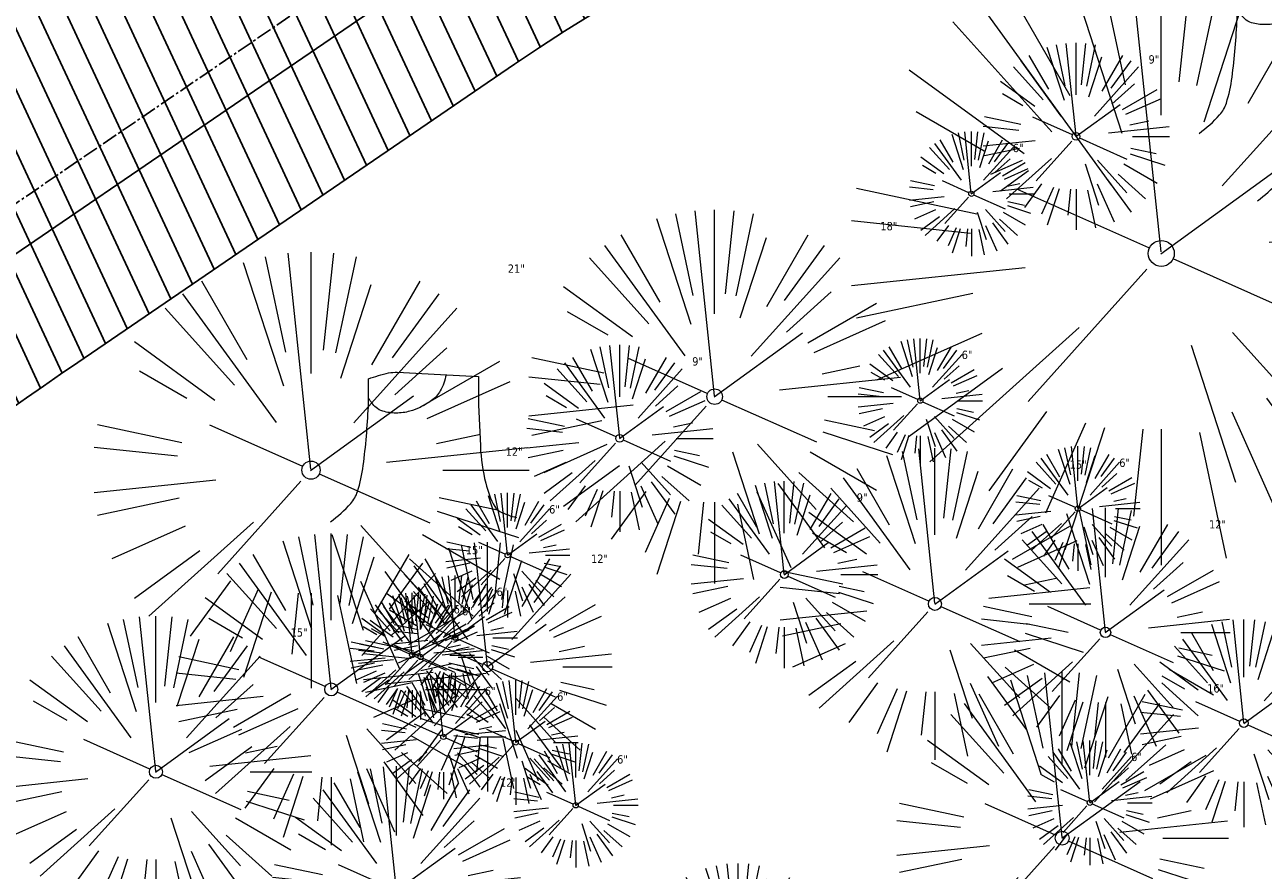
# Model space of a CAD drawing. Header units: feet. Extents: x 1133447 to 1140710, y 647622 to 649877.
# Tile 62 of 84: x 1134814 to 1134874, y 649218 to 649258. Entities that reach past the tile are written whole.
import ezdxf
from ezdxf.lldxf.tags import DXFTag

# ---------------------------------------------------------------- set-up
doc = ezdxf.new("R2010")
doc.units = ezdxf.units.FT
doc.header["$MEASUREMENT"] = 0
doc.linetypes.add('CENTER2', pattern=[1.125, 0.75, -0.125, 0.125, -0.125])
for name, color, linetype in [('C-PRKG-ASPH', 8, 'Continuous'), ('C-PRKG-GRVL', 8, 'Continuous'), ('C-ROAD-ASPHALT', 1, 'Continuous'), ('C-ROAD-CNTR', 1, 'CENTER2'), ('C-UTIL-WATER-MEP', 7, 'WATER (.5x)'), ('G-XREF', 7, 'Continuous')]:
    doc.layers.add(name, color=color, linetype=linetype)
doc.layers.add('V-SITE-VEGE', color=8, linetype='Continuous', lineweight=18)
doc.layers.add('V-SITE-VEGE-TEXT', color=8, linetype='Continuous', lineweight=18)
doc.styles.add('SEI-Dim & Leader', font='tahoma.ttf')
doc.styles.get("Standard").update_dxf_attribs({"font": 'arial.ttf'})
tags = doc.linetypes.add('WATER (.5x)', pattern='A,0.75,-0.2,["W",Standard,S=0.08,R=0,X=-0.1,Y=-0.04],-0.05', length=1).pattern_tags.tags
tags[6] = DXFTag(74, 10)

# ---------------------------------------------------------------- blocks, each defined once
blk = doc.blocks.new('V-SITE-VEGE-Coniferious Tree 2')
at = {"color": 0, "linetype": 'ByBlock'}
for p, q in [((-0.0003172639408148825, 0.0025937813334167), (-0.05229705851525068, 0.4972664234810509)), ((-3.601054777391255e-05, 0.2219193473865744), (-3.601054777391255e-05, 0.5000060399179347)), ((0.02890183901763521, 0.2753366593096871), (0.05222503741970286, 0.4972664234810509)), ((-0.0574950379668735, 0.2703678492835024), (-0.1039851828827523, 0.4890788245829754)), ((0.0571938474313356, 0.2692740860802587), (0.1039131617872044, 0.4890788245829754)), ((-0.06264093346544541, 0.1926377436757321), (-0.1545378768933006, 0.4755369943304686)), ((-0.1460065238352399, 0.2528363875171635), (-0.2500390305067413, 0.4330260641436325)), ((0.06850648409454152, 0.2109817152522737), (0.1382469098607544, 0.425630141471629)), ((0.139142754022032, 0.2410654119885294), (0.2499670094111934, 0.4330260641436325)), ((-0.07913071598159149, 0.1088658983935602), (-0.2939353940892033, 0.4045257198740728)), ((0.1868724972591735, 0.2572635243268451), (0.2938633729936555, 0.4045257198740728)), ((-0.1756943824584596, 0.1950752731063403), (-0.3346129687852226, 0.3715878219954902)), ((0.09777767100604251, 0.108636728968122), (0.3345409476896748, 0.3715878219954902)), ((-0.2201011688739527, 0.1598873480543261), (-0.4045617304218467, 0.2938993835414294)), ((0.1919663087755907, 0.1728666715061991), (0.3115823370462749, 0.2805763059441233)), ((0.2487690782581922, 0.143647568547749), (0.4329900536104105, 0.2500030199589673)), ((-0.2844040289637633, 0.1641894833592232), (-0.393144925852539, 0.2269610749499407)), ((0.2658942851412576, 0.1183972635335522), (0.4567507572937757, 0.2033670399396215)), ((-0.0009318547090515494, -0.0006770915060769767), (0.2349564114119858, 0.1707208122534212)), ((-0.2961437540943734, 0.06292784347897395), (-0.4891148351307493, 0.1039491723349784)), ((-0.01992166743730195, 0.008854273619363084), (-0.2318825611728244, 0.1032199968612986)), ((0.2872695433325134, 0.06106323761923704), (0.3884790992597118, 0.08257391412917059)), ((-0.3060292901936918, 0.03215663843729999), (-0.4973024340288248, 0.05226104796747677)), ((0.173080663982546, 0.01818771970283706), (0.497230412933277, 0.05226104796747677)), ((0.3024988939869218, 0), (0.4999700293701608, 0)), ((0.01849546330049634, -0.008260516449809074), (0.2719985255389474, -0.1211160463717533)), ((-0.2182782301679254, -0.02292736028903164), (-0.4973024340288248, -0.05226104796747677)), ((-0.02300503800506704, -0.02554197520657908), (-0.2137781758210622, -0.2373882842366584)), ((-0.302185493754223, -0.0642195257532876), (-0.4891148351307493, -0.1039491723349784)), ((0.2936342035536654, -0.06241742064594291), (0.4274066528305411, -0.09084484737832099)), ((0.2891445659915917, -0.09395946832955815), (0.4755009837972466, -0.1545018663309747)), ((-0.1320480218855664, -0.1188660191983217), (-0.3716238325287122, -0.3345769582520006)), ((-0.2881436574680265, -0.1282723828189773), (-0.4568227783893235, -0.2033670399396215)), ((0.1143820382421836, -0.1271057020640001), (0.2718110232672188, -0.301920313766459)), ((0.04781873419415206, -0.1473038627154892), (0.1192466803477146, -0.3671294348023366)), ((0.2555295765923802, -0.1475434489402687), (0.4329900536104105, -0.2500030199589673)), ((-0.254528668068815, -0.1848980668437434), (-0.4045617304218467, -0.2938993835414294)), ((0.2253521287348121, -0.2029399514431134), (0.3715518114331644, -0.3345769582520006)), ((0.1688618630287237, -0.2324611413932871), (0.2938633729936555, -0.4045257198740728)), ((-0.1842986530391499, -0.2536176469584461), (-0.2766747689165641, -0.3807650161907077)), ((0.1131111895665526, -0.2541280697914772), (0.2033310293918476, -0.4567867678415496)), ((-0.1213812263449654, -0.2725449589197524), (-0.1855903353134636, -0.4167758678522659)), ((-0.09098502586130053, -0.2799408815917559), (-0.1545378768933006, -0.4755369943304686)), ((-0.02966136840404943, -0.2817638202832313), (-0.04434904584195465, -0.4216092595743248)), ((-3.601054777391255e-05, -0.2817638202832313), (-3.601054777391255e-05, -0.5000060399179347)), ((0.06104806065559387, -0.2873055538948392), (0.1039131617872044, -0.4890788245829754))]:
    blk.add_line(p, q, dxfattribs=at)
blk.add_circle((-3.601054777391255e-05, 0), 0.02083358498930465)
blk = doc.blocks.new('V-SITE-VEGE-Stump')
for points in [[(-0.07764030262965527, 0.1564565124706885, -0.02766804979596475), (-0.05341885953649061, 0.1633605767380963, -0.0679781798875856), (-0.04316680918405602, 0.1642506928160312), (0.008593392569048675, 0.1616126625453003), (0.05395851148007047, 0.1590945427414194)], [(-0.122905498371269, -0.01429599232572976, 0.05261256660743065), (-0.09863241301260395, 0.007697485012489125, 0.1061947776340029), (-0.09053039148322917, 0.02191696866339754, 0.04486152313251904), (-0.08374707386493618, 0.05273626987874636, 0.02007395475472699), (-0.07764030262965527, 0.1228815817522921, 0.01167487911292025), (-0.07732468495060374, 0.1363966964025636, 0.007866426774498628), (-0.07764030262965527, 0.1564565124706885)], [(0.01506844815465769, 0.161253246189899, -0.08286378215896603), (0.008147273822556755, 0.1419669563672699, -0.1113242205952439), (-0.002098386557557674, 0.130555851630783, -0.03931328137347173), (-0.01592715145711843, 0.1222882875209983, -0.04919659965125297), (-0.02797848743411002, 0.1177254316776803, -0.06600187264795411), (-0.0446681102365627, 0.1155126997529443, -0.07018691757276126), (-0.06035359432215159, 0.1177254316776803, -0.1148593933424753), (-0.06850904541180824, 0.1222766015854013, -0.0759377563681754), (-0.07734269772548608, 0.1331671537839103)], [(0.05395851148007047, 0.1590945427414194, 0.004334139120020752), (0.05376627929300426, 0.1369184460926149, 0.00834373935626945), (0.05395851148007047, 0.1253997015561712), (0.05605689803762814, 0.07623641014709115, 0.04625247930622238), (0.06241632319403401, 0.03170819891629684, 0.06962485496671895), (0.07334360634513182, 0.00381048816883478, 0.1497246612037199), (0.07941695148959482, -0.001975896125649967, 0.05852299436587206), (0.09922370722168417, -0.009139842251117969)]]:
    blk.add_lwpolyline(points, format="xyb")
blk = doc.blocks.new('C_XBASE-PACTOLA_02403811')
at = {"layer": 'V-SITE-VEGE'}
for name, p, xscale, yscale, zscale in [('V-SITE-VEGE-Coniferious Tree 2', (1134868.674, 649247.43), 29.99963760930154, 29.99963760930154, 29.99963760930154), ('V-SITE-VEGE-Stump', (1134875.454, 649253.784), 40.31522404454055, 40.31522404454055, 40.31522404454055), ('V-SITE-VEGE-Coniferious Tree 2', (1134864.572, 649253.063), 8.999891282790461, 8.999891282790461, 8.999891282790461), ('V-SITE-VEGE-Stump', (1134878.255, 649250.537), 40.31522404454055, 40.31522404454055, 40.31522404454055), ('V-SITE-VEGE-Coniferious Tree 2', (1134847.177, 649240.534), 17.99978256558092, 17.99978256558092, 17.99978256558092), ('V-SITE-VEGE-Coniferious Tree 2', (1134827.748, 649236.996), 20.99974632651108, 20.99974632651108, 20.99974632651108), ('V-SITE-VEGE-Coniferious Tree 2', (1134842.607, 649238.525), 8.999891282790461, 8.999891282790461, 8.999891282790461), ('V-SITE-VEGE-Stump', (1134833.638, 649235.087), 40.31522404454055, 40.31522404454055, 40.31522404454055), ('V-SITE-VEGE-Coniferious Tree 2', (1134857.781, 649230.557), 14.99981880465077, 14.99981880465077, 14.99981880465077), ('V-SITE-VEGE-Coniferious Tree 2', (1134850.527, 649231.971), 8.999891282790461, 8.999891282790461, 8.999891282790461), ('V-SITE-VEGE-Coniferious Tree 2', (1134828.72, 649226.443), 14.99981880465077, 14.99981880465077, 14.99981880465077), ('V-SITE-VEGE-Coniferious Tree 2', (1134820.284, 649222.475), 14.99981880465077, 14.99981880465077, 14.99981880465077), ('V-SITE-VEGE-Coniferious Tree 2', (1134872.651, 649224.812), 9.999879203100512, 9.999879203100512, 9.999879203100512), ('V-SITE-VEGE-Coniferious Tree 2', (1134848.302, 649213.065), 9.999879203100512, 9.999879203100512, 9.999879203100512)]:
    blk.add_blockref(name, p, dxfattribs=dict(at, xscale=xscale, yscale=yscale, zscale=zscale))
at = {"layer": 'V-SITE-VEGE', "rotation": 8.537736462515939e-07}
for p, xscale, yscale, zscale in [((1134859.531, 649250.298), 5.999927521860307, 5.999927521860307, 5.999927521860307), ((1134857.074, 649240.339), 5.999927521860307, 5.999927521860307, 5.999927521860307), ((1134864.659, 649235.144), 5.999927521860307, 5.999927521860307, 5.999927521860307), ((1134837.213, 649232.901), 5.999927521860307, 5.999927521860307, 5.999927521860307), ((1134865.988, 649229.188), 11.99985504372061, 11.99985504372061, 11.99985504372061), ((1134836.243, 649227.533), 11.99985504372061, 11.99985504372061, 11.99985504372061), ((1134834.687, 649228.932), 5.999927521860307, 5.999927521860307, 5.999927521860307), ((1134832.619, 649228.091), 5.999927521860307, 5.999927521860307, 5.999927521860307), ((1134833.022, 649228.001), 5.999927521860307, 5.999927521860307, 5.999927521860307), ((1134834.118, 649224.156), 5.999927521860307, 5.999927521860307, 5.999927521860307), ((1134863.901, 649219.284), 15.99980672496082, 15.99980672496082, 15.99980672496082), ((1134837.601, 649223.89), 5.999927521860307, 5.999927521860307, 5.999927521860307), ((1134865.233, 649220.986), 5.999927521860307, 5.999927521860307, 5.999927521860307), ((1134840.489, 649220.864), 5.999927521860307, 5.999927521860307, 5.999927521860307), ((1134831.859, 649216.754), 11.99985504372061, 11.99985504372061, 11.99985504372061)]:
    blk.add_blockref('V-SITE-VEGE-Coniferious Tree 2', p, dxfattribs=dict(at, xscale=xscale, yscale=yscale, zscale=zscale))
at = {"layer": 'V-SITE-VEGE-TEXT', "char_height": 0.4, "attachment_point": 7, "style": 'SEI-Dim & Leader'}
for s, insert in [('9"', (1134868.059671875, 649256.563)), ('6"', (1134861.52278125, 649252.298)), ('18"', (1134855.15234375, 649248.534)), ('21"', (1134837.219234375, 649246.496)), ('9"', (1134846.094671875, 649242.025)), ('6"', (1134859.06578125, 649242.339)), ('12"', (1134837.115594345, 649237.687)), ('15"', (1134864.260453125, 649237.057)), ('6"', (1134866.65078125, 649237.144)), ('9"', (1134854.014671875, 649235.471)), ('6"', (1134839.20478125, 649234.901)), ('12"', (1134870.9715625, 649234.188)), ('15"', (1134835.199453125, 649232.943)), ('12"', (1134841.2265625, 649232.533)), ('6"', (1134836.67878125, 649230.932)), ('6"', (1134834.61078125, 649230.091)), ('6"', (1134835.01378125, 649230.001)), ('15"', (1134826.763453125, 649228.975)), ('6"', (1134836.10978125, 649226.156)), ('6"', (1134839.59278125, 649225.89)), ('16"', (1134870.879083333, 649226.284)), ('6"', (1134842.48078125, 649222.864)), ('6"', (1134867.22478125, 649222.986)), ('12"', (1134836.8425625, 649221.754))]:
    blk.add_mtext(s, dxfattribs=dict(at, insert=insert))
blk = doc.blocks.new('C_PBASE-PACTOLA_02403811')
at = {"layer": 'C-ROAD-ASPHALT'}
blk.add_lwpolyline([(1134609.502741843, 649004.1715281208, -0.08481675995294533), (1134717.918854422, 649151.0643979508), (1134791.743864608, 649222.0439889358, -0.04164346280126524), (1134816.518779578, 649242.1816391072), (1134837.543218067, 649256.5428028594, -0.2654684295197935), (1134923.566161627, 649263.4658695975), (1134945.862647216, 649253.0055803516, -0.03670103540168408), (1135008.742528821, 649217.6654234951), (1135070.901654, 649176.4593855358, -0.3025232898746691), (1135097.532652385, 649113.0929439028), (1135091.831089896, 649083.3959326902, -0.0492726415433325), (1135086.690765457, 649066.0532714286), (1135029.43531187, 648925.4119419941, -0.009218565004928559), (1135022.286728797, 648908.7392420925), (1134970.105907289, 648792.9779079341, 0.09466954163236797), (1134957.786175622, 648834.7349342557), (1134921.92741579, 648904.3472810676, 0.300313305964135), (1134722.086161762, 649016.5601342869), (1134632.500993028, 649010.1122188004, 0.09071439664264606)], format="xyb", close=True, dxfattribs=at)
at = {"layer": 'C-ROAD-CNTR', "flags": 128}
blk.add_lwpolyline([(1134682.815781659, 648422.2458494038), (1134669.21986276, 648425.8462855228, -0.1774687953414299), (1134620.150062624, 648460.1534391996), (1134616.502637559, 648465.3792168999, -0.1042089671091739), (1134576.197064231, 648560.2628234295), (1134558.554057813, 648650.0509356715, -0.01381007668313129), (1134553.979962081, 648677.2843639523), (1134544.902369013, 648742.2703875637, -0.09433329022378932), (1134550.434197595, 648854.3354307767), (1134558.997505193, 648889.7214101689, -0.1428635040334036), (1134712.374228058, 649156.8312964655), (1134786.199238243, 649227.8108874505, -0.04164346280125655), (1134812.006441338, 649248.7876063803), (1134833.030879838, 649263.1487701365, -0.2654684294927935), (1134926.96397912, 649270.7084407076), (1134949.260464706, 649260.2481514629, -0.03670103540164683), (1135013.162783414, 649224.3333579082), (1135075.321908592, 649183.1273199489, -0.3025232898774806), (1135105.389164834, 649111.5845632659), (1135099.687602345, 649081.8875520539, -0.04927264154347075), (1135094.100293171, 649063.036833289), (1135036.844839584, 648922.3955038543, -0.009218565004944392), (1135029.58001939, 648905.4517031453), (1134962.363987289, 648756.3352782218, -0.01915469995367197), (1134945.301367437, 648722.0511597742), (1134909.791676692, 648657.06607992, -0.111236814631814), (1134866.238656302, 648607.5744966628), (1134762.181369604, 648532.0907847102, 0.3229446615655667), (1134716.395894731, 648393.2215671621), (1134719.721086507, 648382.7059234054, -0.1714240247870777), (1134715.287797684, 648249.5554414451), (1134707.163513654, 648228.7837741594, -0.02272318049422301), (1134688.713657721, 648187.2766264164, 0.05045028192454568), (1134653.344169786, 648094.1277041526)], format="xyb", dxfattribs=at)
at = {"layer": 'C-UTIL-WATER-MEP', "flags": 128}
blk.add_lwpolyline([(1134713.292159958, 648416.2441137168), (1134669.731849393, 648427.7796426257, -0.1774687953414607), (1134621.79009064, 648461.2981261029), (1134618.142665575, 648466.5239038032, -0.1042089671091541), (1134578.159536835, 648560.6484414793), (1134560.516530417, 648650.4365537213, -0.01381007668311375), (1134555.960731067, 648677.5610482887), (1134546.883138, 648742.5470719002, -0.09433329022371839), (1134552.378087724, 648853.8650148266), (1134560.941395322, 648889.2509942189, -0.1428635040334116), (1134713.760384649, 649155.3895718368), (1134787.585394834, 649226.3691628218, -0.04164346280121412), (1134813.134525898, 649247.1361145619), (1134834.158964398, 649261.4972783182, -0.2654684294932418), (1134926.114524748, 649268.8977979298), (1134948.411010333, 649258.437508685, -0.03670103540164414), (1135012.057719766, 649222.6663743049), (1135074.216844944, 649181.4603363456, -0.302523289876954), (1135103.425036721, 649111.961658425), (1135097.723474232, 649082.264647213, -0.04927264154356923), (1135092.247911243, 649063.7909428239), (1135034.992457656, 648923.1496133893, -0.009218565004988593), (1135027.756696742, 648906.273587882), (1134960.540664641, 648757.1571629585, -0.01915469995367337), (1134943.546295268, 648723.0101809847), (1134908.036604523, 648658.0251011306, -0.1112368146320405), (1134865.064291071, 648609.1934056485), (1134761.007004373, 648533.7096936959, 0.1574684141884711), (1134714.965670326, 648470.6755079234, 0.1574684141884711)], format="xyb", dxfattribs=at)
blk = doc.blocks.new('C_PHTCH-PACTOLA_02403811')
at = {"layer": 'C-PRKG-ASPH'}
h = blk.add_hatch(dxfattribs=at)
h.set_pattern_fill('ANSI31', color=256, scale=10, angle=70)
h.set_pattern_definition([(115, (0, 0), (-1.132884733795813, -0.5282728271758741), [])])
edge = h.paths.add_edge_path(flags=16)
edge.add_arc((1135093.567290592, 648760.3570235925), 541.9999999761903, 143.5703577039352, 153.2664360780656, ccw=False)
edge.add_arc((1135093.567290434, 648760.3570237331), 541.9999997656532, 133.8742793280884, 143.5703577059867, ccw=False)
edge.add_line((1134717.918854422, 649151.0643979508), (1134791.743864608, 649222.0439889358))
edge.add_arc((1134924.814897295, 649083.6384245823), 191.9999999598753, 124.33581191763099, 133.8742793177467, ccw=False)
edge.add_line((1134816.518779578, 649242.1816391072), (1134837.543218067, 649256.5428028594))
edge.add_arc((1134886.614896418, 649184.7029087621), 87.00000000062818, 64.86660358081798, 124.33581191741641, ccw=False)
edge.add_line((1134923.566161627, 649263.4658695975), (1134945.862647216, 649253.0055803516))
edge.add_arc((1134736.896871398, 648807.5874571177), 491.9999999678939, 56.45911934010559, 64.86660355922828, ccw=False)
edge.add_line((1135008.742528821, 649217.6654234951), (1135070.901654, 649176.4593855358))
edge.add_arc((1135036.644680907, 649124.7828938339), 62.00000000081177, -10.868034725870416, 56.45911933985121, ccw=False)
edge.add_line((1135097.532652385, 649113.0929439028), (1135091.831089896, 649083.3959326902))
edge.add_arc((1135001.481196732, 649100.7423100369), 92.00000001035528, 337.8486329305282, 349.13196525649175, ccw=False)
edge.add_line((1135086.690765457, 649066.0532714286), (1135029.43531187, 648925.4119419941))
edge.add_arc((1134573.749357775, 649110.9228871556), 491.9999995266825, 335.73595333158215, 337.84863296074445, ccw=False)
edge.add_line((1135022.286728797, 648908.7392420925), (1134970.105907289, 648792.9779079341))
edge.add_line((1134970.105907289, 648792.9779079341), (1134955.070696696, 648759.622817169))
edge.add_arc((1134506.533324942, 648961.8064625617), 492.0000003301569, 331.3465562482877, 335.7359533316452, ccw=False)
edge.add_line((1134938.281078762, 648725.8872446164), (1134902.771388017, 648660.9021647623))
edge.add_arc((1134778.161263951, 648728.9926705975), 142.0000000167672, 305.95733191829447, 331.34655630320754, ccw=False)
edge.add_line((1134861.541195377, 648614.0501326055), (1134757.483908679, 648538.5664206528))
edge.add_arc((1134835.579196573, 648430.9089730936), 133.0000000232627, 125.9573319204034, 166.4171722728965)
edge.add_arc((1134672.277915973, 648470.363906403), 35.00000000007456, 244.10855969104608, 346.41717227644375, ccw=False)
edge.add_arc((1134691.461854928, 648509.9128519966), 78.95614352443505, 214.9055155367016, 244.1168481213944, ccw=False)
edge.add_line((1134626.710174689, 648464.732186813), (1134623.062749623, 648469.9579645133))
edge.add_arc((1134821.506139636, 648608.4650796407), 241.9999999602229, 191.1167612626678, 214.9138039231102, ccw=False)
edge.add_line((1134584.046954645, 648561.8052956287), (1134566.403948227, 648651.5934078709))
edge.add_arc((1135049.172208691, 648746.4554480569), 491.9999999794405, 187.9519260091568, 191.1167612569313, ccw=False)
edge.add_line((1134561.903038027, 648678.391101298), (1134552.825444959, 648743.3771249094))
edge.add_arc((1134842.017716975, 648783.7730382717), 292.0000000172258, 166.3961174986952, 187.9519260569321, ccw=False)
edge.add_line((1134558.209758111, 648852.4537669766), (1134566.77306571, 648887.8397463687))
edge.add_arc((1135093.567290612, 648760.357023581), 542.0000000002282, 158.0478401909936, 166.396117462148, ccw=False)
edge.add_arc((1135093.567290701, 648760.357023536), 542.0000000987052, 153.2664360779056, 158.0478401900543, ccw=False)
edge = h.paths.add_edge_path()
edge.add_line((1134664.934415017, 648091.0186503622), (1134641.753924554, 648097.236757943))
edge.add_arc((1135131.441785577, 647965.8792352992), 506.9999999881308, 154.1154939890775, 164.9840567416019, ccw=False)
edge.add_arc((1135131.44177555, 647965.8792402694), 506.9999887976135, 153.4314984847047, 154.115493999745, ccw=False)
edge.add_arc((1134241.513528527, 648410.9103548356), 488.0000000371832, 333.4314984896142, 338.6383717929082)
edge.add_line((1134695.987914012, 648233.1548120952), (1134704.112198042, 648253.9264793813))
edge.add_arc((1134529.027803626, 648322.4060737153), 188.0000000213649, 338.6383717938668, 377.1954705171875)
edge.add_arc((1134651.306425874, 648360.2470375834), 60.00000000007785, 17.1954705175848, 74.97265706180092)
edge.add_line((1134666.863224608, 648418.1951696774), (1134661.500576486, 648419.8056636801))
edge.add_arc((1134691.489318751, 648509.9450223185), 94.99699278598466, 223.9418846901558, 251.5980721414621, ccw=False)
edge.add_arc((1134691.535842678, 648509.9839590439), 95.05751145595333, 214.9165962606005, 223.9393241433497, ccw=False)
edge.add_line((1134613.590003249, 648455.5746160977), (1134609.942525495, 648460.8004692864))
edge.add_arc((1134821.506139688, 648608.4650796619), 258.0000000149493, 191.1167612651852, 214.9138039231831, ccw=False)
edge.add_line((1134568.347173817, 648558.7203512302), (1134550.704167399, 648648.5084634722))
edge.add_arc((1135049.172208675, 648746.4554480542), 507.9999999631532, 187.9519260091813, 191.1167612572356, ccw=False)
edge.add_line((1134546.056886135, 648676.177626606), (1134536.979293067, 648741.163650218))
edge.add_arc((1134842.01771694, 648783.7730382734), 307.9999999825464, 166.3961174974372, 187.9519260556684, ccw=False)
edge.add_line((1134542.658637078, 648856.2170945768), (1134551.221944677, 648891.6030739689))
edge.add_arc((1135093.567290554, 648760.3570237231), 557.9999999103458, 163.9213237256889, 166.3961174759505, ccw=False)
edge.add_arc((1134538.177323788, 648920.4382053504), 19.99999999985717, 343.9213237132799, 402.7699397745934)
edge.add_line((1134552.859048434, 648934.0193305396), (1134533.446357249, 648955.005204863))
edge.add_arc((1135093.567290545, 648760.3570234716), 592.9783928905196, 146.0187423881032, 160.8370986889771, ccw=False)
edge.add_line((1134601.857481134, 649091.7855040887), (1134616.582948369, 649064.0343807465))
edge.add_arc((1134620.999668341, 649066.3780071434), 5.000000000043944, 207.9515834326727, 327.0740857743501)
edge.add_arc((1135093.567290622, 648760.3570235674), 558.0000000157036, 133.8742793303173, 147.0740857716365, ccw=False)
edge.add_line((1134706.829601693, 649162.5981949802), (1134780.654611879, 649233.5777859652))
edge.add_arc((1134924.814897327, 649083.6384245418), 208.0000000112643, 124.3358119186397, 133.8742793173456, ccw=False)
edge.add_line((1134807.494103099, 649255.3935736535), (1134828.518541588, 649269.7547374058))
edge.add_arc((1134886.614896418, 649184.7029087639), 102.9999999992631, 64.86660357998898, 124.33581191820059, ccw=False)
edge.add_line((1134930.361796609, 649277.9510118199), (1134952.658282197, 649267.4907225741))
edge.add_arc((1134736.896871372, 648807.5874570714), 508.0000000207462, 56.4591193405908, 64.86660355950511, ccw=False)
edge.add_line((1135017.583038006, 649231.0012923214), (1135079.742163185, 649189.7952543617))
edge.add_arc((1135036.644680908, 649124.782893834), 77.99999999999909, -10.868034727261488, 56.45911934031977, ccw=False)
edge.add_line((1135113.245677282, 649110.0761826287), (1135107.544114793, 649080.3791714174))
edge.add_arc((1135001.481196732, 649100.7423100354), 108.0000000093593, 337.84863293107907, 349.131965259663, ccw=False)
edge.add_line((1135101.509820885, 649060.0203951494), (1135044.254367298, 648919.3790657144))
edge.add_arc((1134573.749357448, 649110.9228872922), 507.9999998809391, 335.7359533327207, 337.84863295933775, ccw=False)
edge.add_line((1135036.873309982, 648902.1641641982), (1134969.657277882, 648753.0477392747))
edge.add_arc((1134506.53332524, 648961.8064624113), 507.9999999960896, 331.346556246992, 335.73595333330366, ccw=False)
edge.add_line((1134952.321656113, 648718.215074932), (1134916.811965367, 648653.2299950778))
edge.add_arc((1134778.161263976, 648728.9926705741), 157.9999999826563, 305.9573319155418, 331.3465563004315, ccw=False)
edge.add_line((1134870.936117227, 648601.0988607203), (1134766.878830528, 648525.6151487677))
edge.add_arc((1134835.579196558, 648430.9089731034), 117.0000000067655, 125.9573319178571, 162.264860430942)
edge.add_arc((1134752.713885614, 648457.4106757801), 29.99999999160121, 162.264860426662, 196.8024120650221)
edge.add_arc((1134835.579196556, 648430.9089731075), 113.0000000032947, 170.9217318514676, 197.5476736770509)
edge.add_line((1134727.837491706, 648396.8395581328), (1134731.162683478, 648386.3239143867))
edge.add_arc((1134529.027802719, 648322.4060734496), 212.0000009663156, 11.340079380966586, 17.54767372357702, ccw=False)
edge.add_arc((1134529.055568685, 648322.403813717), 211.9732215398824, -20.64909134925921, 11.342153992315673, ccw=False)
edge.add_arc((1134759.869013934, 648235.3149369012), 34.72371615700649, 159.1871917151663, 239.4135572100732)
edge.add_line((1134742.200276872, 648205.422593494), (1134709.513, 648185.696))
edge.add_line((1134709.513, 648185.696), (1134698.996135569, 648181.0065459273))
edge.add_arc((1135131.441785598, 647965.8792352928), 483.0000000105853, 153.5511843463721, 164.9840567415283)
at = {"layer": 'C-PRKG-GRVL'}
h = blk.add_hatch(dxfattribs=at)
h.set_pattern_fill('AR-SAND', color=256)
h.set_pattern_definition([(37.50000000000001, (0, 0), (-0.06299335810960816, 1.926823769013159), [0, -1.52, 0, -1.7, 0, -1.625]), (7.499999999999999, (0, 0), (1.769776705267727, 2.82214606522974), [0, -0.82, 0, -1.37, 0, -0.525]), (327.5, (-1.23, 0), (3.114141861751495, 0.005659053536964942), [0, -0.5, 0, -1.8, 0, -2.35]), (317.5, (-1.23, 0), (3.006126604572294, 0.8776755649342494), [0, -0.25, 0, -1.18, 0, -1.35])])
edge = h.paths.add_edge_path()
edge.add_line((1134776.083814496, 649195.8539611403), (1134821.76791555, 649193.1697864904))
edge.add_line((1134821.76791555, 649193.1697864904), (1134822.706378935, 649209.1422404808))
edge.add_line((1134822.706378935, 649209.1422404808), (1134790.012762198, 649211.0631577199))
edge.add_arc((1134790.247378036, 649215.0562712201), 4.000000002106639, 133.8742793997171, 266.6374457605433, ccw=False)
edge.add_line((1134787.475064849, 649217.9397204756), (1134757.290508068, 649188.9185596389))
edge.add_arc((1134774.617465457, 649170.8970017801), 25.00000000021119, 86.63744564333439, 133.8742793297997, ccw=False)

msp = doc.modelspace()

# ---------------------------------------------------------------- block references
at = {"layer": 'G-XREF'}
msp.add_blockref('C_XBASE-PACTOLA_02403811', (0, 0), dxfattribs=at)

# ---------------------------------------------------------------- next in the draw order: block references
for name in ['C_PBASE-PACTOLA_02403811', 'C_PHTCH-PACTOLA_02403811']:
    msp.add_blockref(name, (0, 0), dxfattribs=at)

doc.saveas('drawing.dxf')
